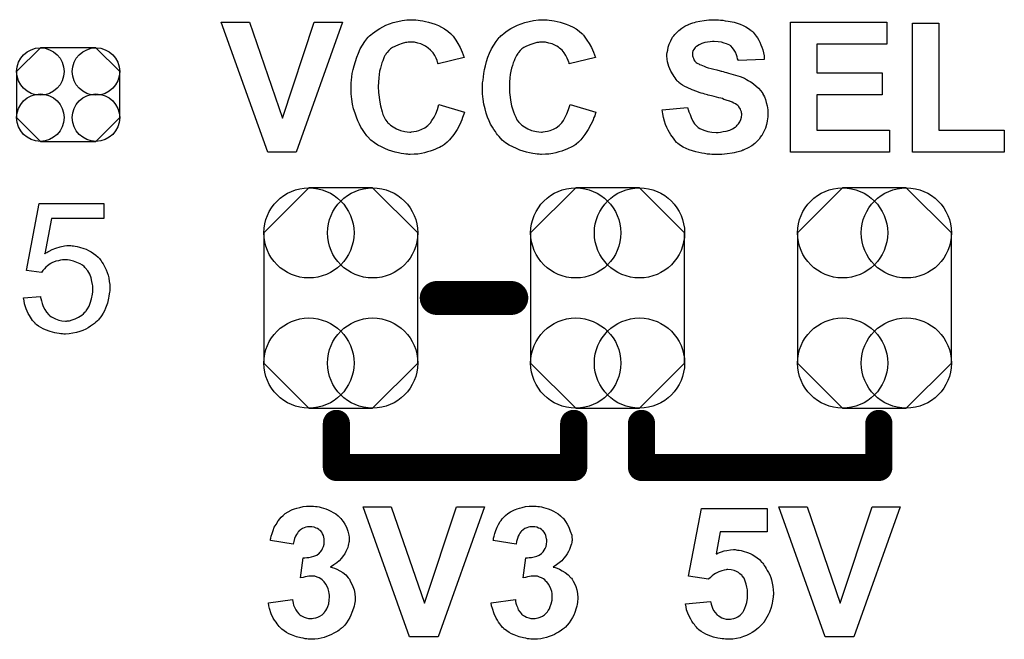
# Model space of a CAD drawing. Extents: x -0.07 to 0.95, y -0.15 to 1.54.
# Tile 5 of 13: x 0.28 to 0.57, y 0.17 to 0.35. Entities that reach past the tile are written whole.
import ezdxf

# ---------------------------------------------------------------- set-up
doc = ezdxf.new("R2010")
doc.units = 0
doc.layers.get('0').update_dxf_attribs({"linetype": 'CONTINUOUS'})
doc.layers.add('gto', color=2, linetype='CONTINUOUS')
doc.layers.add('gts', color=1, linetype='CONTINUOUS')

# ---------------------------------------------------------------- blocks, each defined once
blk = doc.blocks.new('D31')
at = {"const_width": 0.005}
blk.add_lwpolyline([(-0.0025, 0, 1), (0.0025, 0, 1)], format="xyb", close=True, dxfattribs=at)
blk = doc.blocks.new('D67')
at = {"const_width": 0.004}
blk.add_lwpolyline([(-0.002, 0, 1), (0.002, 0, 1)], format="xyb", close=True, dxfattribs=at)
blk = doc.blocks.new('D71')
blk.add_lwpolyline([(0.0152, -0.0068), (0.0152, 0.0068), (0.0082, 0.0138), (-0.0082, 0.0138), (-0.0152, 0.0068), (-0.0152, -0.0068), (-0.0082, -0.0138), (0.0082, -0.0138)], close=True)
for centre in [(-0.0082, 0.0068), (0.0082, 0.0068), (-0.0082, -0.0068), (0.0082, -0.0068)]:
    blk.add_circle(centre, 0.007)
blk = doc.blocks.new('D75')
blk.add_lwpolyline([(-0.0227, 0.0192), (-0.0227, -0.0192), (-0.0094, -0.0325), (0.0094, -0.0325), (0.0227, -0.0192), (0.0227, 0.0192), (0.0094, 0.0325), (-0.0094, 0.0325)], close=True)
for centre in [(-0.0094, 0.0192), (0.0094, 0.0192), (-0.0094, -0.0192), (0.0094, -0.0192)]:
    blk.add_circle(centre, 0.0133)

msp = doc.modelspace()

# ---------------------------------------------------------------- linework, layer by layer
at = {"layer": 'gto', "color": 2}
for points in [[(0.3581, 0.314), (0.3498, 0.314), (0.336, 0.3524), (0.3444, 0.3524), (0.3541, 0.324), (0.3635, 0.3524), (0.3718, 0.3524), (0.3581, 0.314)], [(0.3934, 0.3531), (0.3941, 0.353), (0.3947, 0.3529), (0.3955, 0.3528), (0.3963, 0.3526), (0.3972, 0.3524), (0.3982, 0.3521), (0.3991, 0.3518), (0.4001, 0.3514), (0.401, 0.3509), (0.4019, 0.3504), (0.4029, 0.3497), (0.4037, 0.349), (0.4038, 0.349), (0.4038, 0.3489), (0.404, 0.3487), (0.4042, 0.3485), (0.4044, 0.3482), (0.4046, 0.3479), (0.4052, 0.3471), (0.4058, 0.3461), (0.4065, 0.3449), (0.4071, 0.3435), (0.4077, 0.3419), (0.4, 0.3401), (0.4, 0.3401), (0.3999, 0.3402), (0.3999, 0.3404), (0.3998, 0.3406), (0.3997, 0.3411), (0.3994, 0.3417), (0.399, 0.3425), (0.3985, 0.3433), (0.3978, 0.3441), (0.3971, 0.3447), (0.397, 0.3448), (0.3967, 0.345), (0.3963, 0.3453), (0.3957, 0.3456), (0.3949, 0.346), (0.394, 0.3462), (0.393, 0.3465), (0.3919, 0.3465), (0.3915, 0.3465), (0.3912, 0.3465), (0.3908, 0.3464), (0.3904, 0.3464), (0.3894, 0.3461), (0.3883, 0.3457), (0.3872, 0.3452), (0.3866, 0.3449), (0.386, 0.3445), (0.3855, 0.344), (0.385, 0.3434), (0.385, 0.3434), (0.3848, 0.3432), (0.3847, 0.3431), (0.3846, 0.3428), (0.3843, 0.3425), (0.3841, 0.3421), (0.3839, 0.3416), (0.3837, 0.341), (0.3834, 0.3404), (0.3832, 0.3396), (0.383, 0.3388), (0.3827, 0.3379), (0.3826, 0.3369), (0.3825, 0.3359), (0.3824, 0.3347), (0.3823, 0.3334), (0.3823, 0.3334), (0.3823, 0.3331), (0.3823, 0.3327), (0.3824, 0.3323), (0.3824, 0.3316), (0.3825, 0.3309), (0.3826, 0.3302), (0.3827, 0.3294), (0.383, 0.3277), (0.3835, 0.3259), (0.3837, 0.3251), (0.3841, 0.3243), (0.3845, 0.3236), (0.385, 0.323), (0.385, 0.3229), (0.3851, 0.3229), (0.3852, 0.3227), (0.3855, 0.3225), (0.386, 0.322), (0.3868, 0.3215), (0.3877, 0.3209), (0.3889, 0.3204), (0.3902, 0.3201), (0.3909, 0.32), (0.3917, 0.3199), (0.392, 0.3199), (0.3922, 0.32), (0.3928, 0.3201), (0.3936, 0.3202), (0.3943, 0.3204), (0.3952, 0.3208), (0.3961, 0.3212), (0.397, 0.3219), (0.3971, 0.322), (0.3974, 0.3223), (0.3978, 0.3227), (0.3982, 0.3234), (0.3988, 0.3243), (0.3993, 0.3253), (0.3998, 0.3266), (0.4002, 0.3281), (0.4078, 0.3258), (0.4078, 0.3257), (0.4077, 0.3255), (0.4076, 0.3252), (0.4074, 0.3247), (0.4072, 0.3242), (0.407, 0.3236), (0.4067, 0.3229), (0.4064, 0.3222), (0.4056, 0.3207), (0.4046, 0.3192), (0.4034, 0.3177), (0.4027, 0.317), (0.402, 0.3164), (0.4019, 0.3163), (0.4018, 0.3163), (0.4016, 0.3161), (0.4013, 0.3159), (0.4009, 0.3157), (0.4004, 0.3154), (0.3998, 0.3152), (0.3992, 0.3149), (0.3985, 0.3146), (0.3977, 0.3143), (0.3969, 0.3141), (0.396, 0.3138), (0.3951, 0.3136), (0.394, 0.3134), (0.3929, 0.3134), (0.3918, 0.3133), (0.3914, 0.3133), (0.3911, 0.3134), (0.3905, 0.3134), (0.3899, 0.3135), (0.3891, 0.3136), (0.3883, 0.3138), (0.3873, 0.314), (0.3864, 0.3143), (0.3854, 0.3146), (0.3843, 0.3151), (0.3833, 0.3156), (0.3822, 0.3161), (0.3812, 0.3168), (0.3802, 0.3176), (0.3792, 0.3186), (0.3792, 0.3186), (0.379, 0.3188), (0.3788, 0.3191), (0.3785, 0.3195), (0.3781, 0.3201), (0.3777, 0.3207), (0.3772, 0.3214), (0.3768, 0.3223), (0.3763, 0.3233), (0.3759, 0.3243), (0.3755, 0.3255), (0.3751, 0.3268), (0.3748, 0.3282), (0.3746, 0.3297), (0.3744, 0.3312), (0.3744, 0.3329), (0.3744, 0.3329), (0.3744, 0.333), (0.3744, 0.3333), (0.3744, 0.3338), (0.3744, 0.3345), (0.3745, 0.3353), (0.3746, 0.3362), (0.3747, 0.3372), (0.375, 0.3384), (0.3752, 0.3395), (0.3756, 0.3408), (0.376, 0.342), (0.3765, 0.3432), (0.377, 0.3445), (0.3777, 0.3456), (0.3784, 0.3467), (0.3793, 0.3478), (0.3793, 0.3479), (0.3795, 0.348), (0.3798, 0.3483), (0.3802, 0.3486), (0.3807, 0.349), (0.3813, 0.3495), (0.382, 0.35), (0.3828, 0.3505), (0.3837, 0.351), (0.3846, 0.3515), (0.3857, 0.3519), (0.3868, 0.3523), (0.3881, 0.3526), (0.3894, 0.3529), (0.3908, 0.3531), (0.3923, 0.3531), (0.3929, 0.3531), (0.3934, 0.3531)], [(0.4322, 0.3531), (0.4328, 0.353), (0.4335, 0.3529), (0.4342, 0.3528), (0.4351, 0.3526), (0.436, 0.3524), (0.4369, 0.3521), (0.4378, 0.3518), (0.4388, 0.3514), (0.4398, 0.3509), (0.4407, 0.3504), (0.4416, 0.3497), (0.4424, 0.349), (0.4425, 0.349), (0.4426, 0.3489), (0.4427, 0.3487), (0.4429, 0.3485), (0.4431, 0.3482), (0.4433, 0.3479), (0.4439, 0.3471), (0.4446, 0.3461), (0.4452, 0.3449), (0.4458, 0.3435), (0.4464, 0.3419), (0.4387, 0.3401), (0.4387, 0.3401), (0.4387, 0.3402), (0.4387, 0.3404), (0.4386, 0.3406), (0.4384, 0.3411), (0.4381, 0.3417), (0.4377, 0.3425), (0.4372, 0.3433), (0.4366, 0.3441), (0.4358, 0.3447), (0.4357, 0.3448), (0.4355, 0.345), (0.435, 0.3453), (0.4344, 0.3456), (0.4336, 0.346), (0.4327, 0.3462), (0.4317, 0.3465), (0.4306, 0.3465), (0.4302, 0.3465), (0.4299, 0.3465), (0.4296, 0.3464), (0.4291, 0.3464), (0.4282, 0.3461), (0.4271, 0.3457), (0.4259, 0.3452), (0.4253, 0.3449), (0.4247, 0.3445), (0.4242, 0.344), (0.4237, 0.3434), (0.4237, 0.3434), (0.4236, 0.3432), (0.4235, 0.3431), (0.4233, 0.3428), (0.4231, 0.3425), (0.4229, 0.3421), (0.4226, 0.3416), (0.4224, 0.341), (0.4221, 0.3404), (0.4219, 0.3396), (0.4217, 0.3388), (0.4215, 0.3379), (0.4213, 0.3369), (0.4212, 0.3359), (0.4211, 0.3347), (0.4211, 0.3334), (0.4211, 0.3334), (0.4211, 0.3331), (0.4211, 0.3327), (0.4211, 0.3323), (0.4211, 0.3316), (0.4212, 0.3309), (0.4213, 0.3302), (0.4214, 0.3294), (0.4217, 0.3277), (0.4222, 0.3259), (0.4225, 0.3251), (0.4229, 0.3243), (0.4232, 0.3236), (0.4237, 0.323), (0.4237, 0.3229), (0.4238, 0.3229), (0.424, 0.3227), (0.4242, 0.3225), (0.4247, 0.322), (0.4255, 0.3215), (0.4265, 0.3209), (0.4276, 0.3204), (0.429, 0.3201), (0.4297, 0.32), (0.4305, 0.3199), (0.4307, 0.3199), (0.431, 0.32), (0.4316, 0.3201), (0.4323, 0.3202), (0.4331, 0.3204), (0.434, 0.3208), (0.4348, 0.3212), (0.4357, 0.3219), (0.4358, 0.322), (0.4361, 0.3223), (0.4365, 0.3227), (0.437, 0.3234), (0.4375, 0.3243), (0.438, 0.3253), (0.4385, 0.3266), (0.439, 0.3281), (0.4465, 0.3258), (0.4465, 0.3257), (0.4464, 0.3255), (0.4463, 0.3252), (0.4462, 0.3247), (0.4459, 0.3242), (0.4457, 0.3236), (0.4454, 0.3229), (0.4451, 0.3222), (0.4443, 0.3207), (0.4433, 0.3192), (0.4421, 0.3177), (0.4414, 0.317), (0.4407, 0.3164), (0.4407, 0.3163), (0.4406, 0.3163), (0.4403, 0.3161), (0.44, 0.3159), (0.4396, 0.3157), (0.4391, 0.3154), (0.4386, 0.3152), (0.438, 0.3149), (0.4372, 0.3146), (0.4365, 0.3143), (0.4356, 0.3141), (0.4347, 0.3138), (0.4338, 0.3136), (0.4327, 0.3134), (0.4317, 0.3134), (0.4305, 0.3133), (0.4302, 0.3133), (0.4298, 0.3134), (0.4292, 0.3134), (0.4286, 0.3135), (0.4279, 0.3136), (0.427, 0.3138), (0.4261, 0.314), (0.4251, 0.3143), (0.4241, 0.3146), (0.4231, 0.3151), (0.422, 0.3156), (0.421, 0.3161), (0.4199, 0.3168), (0.4189, 0.3176), (0.418, 0.3186), (0.4179, 0.3186), (0.4178, 0.3188), (0.4175, 0.3191), (0.4172, 0.3195), (0.4169, 0.3201), (0.4164, 0.3207), (0.416, 0.3214), (0.4155, 0.3223), (0.4151, 0.3233), (0.4146, 0.3243), (0.4142, 0.3255), (0.4139, 0.3268), (0.4135, 0.3282), (0.4133, 0.3297), (0.4131, 0.3312), (0.4131, 0.3329), (0.4131, 0.3329), (0.4131, 0.333), (0.4131, 0.3333), (0.4131, 0.3338), (0.4131, 0.3345), (0.4133, 0.3353), (0.4134, 0.3362), (0.4135, 0.3372), (0.4137, 0.3384), (0.414, 0.3395), (0.4143, 0.3408), (0.4147, 0.342), (0.4152, 0.3432), (0.4158, 0.3445), (0.4164, 0.3456), (0.4171, 0.3467), (0.418, 0.3478), (0.4181, 0.3479), (0.4183, 0.348), (0.4185, 0.3483), (0.4189, 0.3486), (0.4194, 0.349), (0.42, 0.3495), (0.4207, 0.35), (0.4215, 0.3505), (0.4224, 0.351), (0.4234, 0.3515), (0.4245, 0.3519), (0.4256, 0.3523), (0.4269, 0.3526), (0.4281, 0.3529), (0.4296, 0.3531), (0.431, 0.3531), (0.4317, 0.3531), (0.4322, 0.3531)], [(0.4827, 0.3531), (0.4833, 0.353), (0.484, 0.353), (0.4847, 0.3528), (0.4856, 0.3527), (0.4873, 0.3524), (0.4882, 0.3521), (0.4891, 0.3518), (0.49, 0.3514), (0.4908, 0.351), (0.4916, 0.3505), (0.4923, 0.3499), (0.4924, 0.3499), (0.4925, 0.3497), (0.4927, 0.3496), (0.4929, 0.3494), (0.4932, 0.349), (0.4935, 0.3486), (0.4938, 0.3482), (0.4942, 0.3477), (0.4946, 0.3471), (0.4949, 0.3465), (0.4952, 0.3457), (0.4955, 0.345), (0.4958, 0.3442), (0.496, 0.3433), (0.4962, 0.3424), (0.4962, 0.3414), (0.4885, 0.3411), (0.4885, 0.3412), (0.4885, 0.3413), (0.4883, 0.3416), (0.4882, 0.3421), (0.488, 0.3427), (0.4877, 0.3435), (0.4873, 0.3441), (0.4868, 0.3448), (0.4863, 0.3454), (0.4862, 0.3454), (0.486, 0.3456), (0.4856, 0.3458), (0.4851, 0.346), (0.4844, 0.3462), (0.4836, 0.3465), (0.4826, 0.3466), (0.4814, 0.3467), (0.4809, 0.3467), (0.4802, 0.3466), (0.4795, 0.3465), (0.4787, 0.3464), (0.4778, 0.3461), (0.477, 0.3457), (0.4762, 0.3452), (0.4761, 0.3452), (0.476, 0.3451), (0.4758, 0.3449), (0.4756, 0.3446), (0.4754, 0.3443), (0.4751, 0.3439), (0.475, 0.3434), (0.475, 0.3429), (0.475, 0.3428), (0.475, 0.3426), (0.475, 0.3424), (0.4751, 0.3421), (0.4753, 0.3417), (0.4754, 0.3413), (0.4757, 0.3409), (0.4761, 0.3405), (0.4761, 0.3405), (0.4764, 0.3403), (0.4766, 0.3402), (0.4769, 0.3401), (0.4771, 0.3399), (0.4775, 0.3398), (0.478, 0.3396), (0.4785, 0.3394), (0.4791, 0.3391), (0.4797, 0.3389), (0.4805, 0.3387), (0.4813, 0.3385), (0.4822, 0.3383), (0.4832, 0.338), (0.4832, 0.338), (0.4835, 0.3379), (0.4837, 0.3379), (0.4841, 0.3378), (0.4846, 0.3376), (0.4851, 0.3375), (0.4857, 0.3373), (0.4863, 0.3371), (0.4877, 0.3367), (0.4891, 0.3363), (0.4904, 0.3358), (0.491, 0.3355), (0.4915, 0.3352), (0.4916, 0.3352), (0.4916, 0.3351), (0.492, 0.3349), (0.4925, 0.3346), (0.4931, 0.3341), (0.4937, 0.3336), (0.4945, 0.3329), (0.4952, 0.3321), (0.4958, 0.3313), (0.4958, 0.3311), (0.496, 0.3308), (0.4963, 0.3303), (0.4966, 0.3296), (0.4968, 0.3287), (0.4971, 0.3277), (0.4973, 0.3265), (0.4973, 0.3252), (0.4973, 0.3251), (0.4973, 0.325), (0.4973, 0.3248), (0.4973, 0.3246), (0.4973, 0.3243), (0.4972, 0.3239), (0.4971, 0.3232), (0.4969, 0.3222), (0.4966, 0.3211), (0.4961, 0.3201), (0.4955, 0.3189), (0.4955, 0.3189), (0.4953, 0.3188), (0.4951, 0.3185), (0.4947, 0.3179), (0.4941, 0.3173), (0.4934, 0.3166), (0.4925, 0.3159), (0.4915, 0.3153), (0.4902, 0.3147), (0.4902, 0.3147), (0.4901, 0.3146), (0.4899, 0.3146), (0.4896, 0.3144), (0.4893, 0.3143), (0.4889, 0.3142), (0.4885, 0.3141), (0.488, 0.314), (0.4873, 0.3138), (0.4867, 0.3137), (0.4853, 0.3135), (0.4837, 0.3133), (0.4819, 0.3133), (0.4812, 0.3133), (0.4807, 0.3133), (0.4801, 0.3134), (0.4794, 0.3134), (0.4786, 0.3136), (0.4778, 0.3137), (0.476, 0.3141), (0.475, 0.3144), (0.4741, 0.3147), (0.4732, 0.3151), (0.4723, 0.3155), (0.4715, 0.316), (0.4707, 0.3166), (0.4706, 0.3167), (0.4705, 0.3168), (0.4703, 0.3169), (0.4701, 0.3172), (0.4698, 0.3176), (0.4694, 0.3181), (0.469, 0.3186), (0.4686, 0.3191), (0.4683, 0.3198), (0.4679, 0.3205), (0.4675, 0.3213), (0.4671, 0.3222), (0.4668, 0.3232), (0.4665, 0.3242), (0.4663, 0.3253), (0.4661, 0.3265), (0.4736, 0.3272), (0.4736, 0.3272), (0.4737, 0.327), (0.4737, 0.3268), (0.4738, 0.3266), (0.474, 0.3259), (0.4743, 0.3251), (0.4746, 0.3242), (0.4751, 0.3232), (0.4756, 0.3224), (0.4764, 0.3216), (0.4765, 0.3215), (0.4767, 0.3213), (0.4772, 0.321), (0.4779, 0.3207), (0.4787, 0.3204), (0.4796, 0.3201), (0.4807, 0.3199), (0.482, 0.3198), (0.4826, 0.3198), (0.4833, 0.3199), (0.4841, 0.3201), (0.485, 0.3202), (0.486, 0.3205), (0.4868, 0.3209), (0.4876, 0.3214), (0.4877, 0.3214), (0.488, 0.3217), (0.4882, 0.322), (0.4886, 0.3224), (0.489, 0.323), (0.4893, 0.3237), (0.4895, 0.3243), (0.4896, 0.3251), (0.4896, 0.3252), (0.4896, 0.3253), (0.4895, 0.3256), (0.4895, 0.3259), (0.4893, 0.3263), (0.4892, 0.3267), (0.489, 0.327), (0.4887, 0.3274), (0.4887, 0.3275), (0.4886, 0.3276), (0.4884, 0.3278), (0.4881, 0.328), (0.4877, 0.3283), (0.4872, 0.3285), (0.4867, 0.3288), (0.486, 0.3291), (0.4859, 0.3291), (0.4857, 0.3292), (0.4853, 0.3293), (0.485, 0.3294), (0.4847, 0.3295), (0.4843, 0.3296), (0.4839, 0.3298), (0.4834, 0.3299), (0.4828, 0.33), (0.4821, 0.3302), (0.4814, 0.3304), (0.4806, 0.3306), (0.4797, 0.3308), (0.4797, 0.3308), (0.4795, 0.3309), (0.4791, 0.331), (0.4787, 0.3311), (0.4782, 0.3313), (0.4776, 0.3314), (0.477, 0.3316), (0.4763, 0.3319), (0.4749, 0.3324), (0.4735, 0.3331), (0.4728, 0.3334), (0.4721, 0.3338), (0.4715, 0.3342), (0.471, 0.3346), (0.471, 0.3346), (0.4709, 0.3348), (0.4707, 0.3349), (0.4705, 0.3351), (0.4702, 0.3355), (0.4699, 0.3359), (0.4696, 0.3363), (0.4693, 0.3368), (0.4686, 0.3379), (0.4681, 0.3393), (0.4679, 0.34), (0.4677, 0.3407), (0.4676, 0.3415), (0.4675, 0.3424), (0.4675, 0.3424), (0.4675, 0.3425), (0.4675, 0.3426), (0.4675, 0.3429), (0.4676, 0.3434), (0.4678, 0.3441), (0.4679, 0.345), (0.4682, 0.3459), (0.4686, 0.3469), (0.4691, 0.3479), (0.4691, 0.3479), (0.4692, 0.348), (0.4695, 0.3483), (0.4698, 0.3487), (0.4704, 0.3493), (0.471, 0.3499), (0.4719, 0.3506), (0.4728, 0.3512), (0.4739, 0.3517), (0.474, 0.3517), (0.4741, 0.3518), (0.4743, 0.3519), (0.4745, 0.352), (0.4748, 0.3521), (0.4751, 0.3522), (0.4756, 0.3523), (0.4761, 0.3525), (0.4772, 0.3527), (0.4785, 0.3529), (0.4799, 0.3531), (0.4815, 0.3531), (0.4822, 0.3531), (0.4827, 0.3531)], [(0.5324, 0.3459), (0.5117, 0.3459), (0.5117, 0.3374), (0.531, 0.3374), (0.531, 0.3309), (0.5117, 0.3309), (0.5117, 0.3205), (0.5331, 0.3205), (0.5331, 0.314), (0.5039, 0.314), (0.5039, 0.3524), (0.5324, 0.3524), (0.5324, 0.3459)], [(0.5477, 0.3205), (0.567, 0.3205), (0.567, 0.314), (0.5399, 0.314), (0.5399, 0.3521), (0.5477, 0.3521), (0.5477, 0.3205)], [(0.3014, 0.2944), (0.286, 0.2944), (0.284, 0.284), (0.284, 0.2841), (0.2841, 0.2841), (0.2843, 0.2843), (0.2846, 0.2844), (0.2849, 0.2846), (0.2853, 0.2848), (0.2862, 0.2853), (0.2873, 0.2857), (0.2885, 0.2861), (0.2898, 0.2864), (0.2905, 0.2865), (0.2917, 0.2865), (0.2921, 0.2864), (0.2925, 0.2864), (0.293, 0.2863), (0.2936, 0.2862), (0.2942, 0.286), (0.2955, 0.2856), (0.2962, 0.2854), (0.2969, 0.285), (0.2977, 0.2846), (0.2984, 0.2841), (0.2991, 0.2836), (0.2997, 0.283), (0.2998, 0.2829), (0.2999, 0.2828), (0.3001, 0.2826), (0.3003, 0.2824), (0.3006, 0.282), (0.3008, 0.2816), (0.3012, 0.2811), (0.3015, 0.2805), (0.3018, 0.2799), (0.3021, 0.2793), (0.3024, 0.2785), (0.3027, 0.2777), (0.3029, 0.2769), (0.303, 0.2759), (0.3032, 0.275), (0.3032, 0.274), (0.3032, 0.2739), (0.3032, 0.2738), (0.3032, 0.2735), (0.3032, 0.2731), (0.3031, 0.2727), (0.303, 0.2722), (0.3029, 0.2715), (0.3028, 0.2709), (0.3025, 0.2695), (0.3019, 0.268), (0.3016, 0.2672), (0.3012, 0.2665), (0.3007, 0.2657), (0.3002, 0.265), (0.3001, 0.2649), (0.3, 0.2648), (0.2998, 0.2646), (0.2995, 0.2643), (0.2991, 0.2639), (0.2987, 0.2635), (0.2981, 0.2631), (0.2975, 0.2627), (0.2968, 0.2622), (0.2961, 0.2618), (0.2952, 0.2614), (0.2943, 0.2611), (0.2934, 0.2608), (0.2923, 0.2606), (0.2912, 0.2604), (0.2901, 0.2603), (0.2896, 0.2603), (0.2892, 0.2604), (0.2887, 0.2604), (0.2882, 0.2605), (0.2876, 0.2606), (0.287, 0.2607), (0.2856, 0.2611), (0.2842, 0.2616), (0.2835, 0.2619), (0.2828, 0.2623), (0.2821, 0.2627), (0.2815, 0.2632), (0.2814, 0.2633), (0.2813, 0.2633), (0.2812, 0.2636), (0.281, 0.2638), (0.2807, 0.2641), (0.2804, 0.2644), (0.2801, 0.2648), (0.2798, 0.2653), (0.2795, 0.2658), (0.2791, 0.2664), (0.2785, 0.2678), (0.278, 0.2693), (0.2779, 0.2702), (0.2777, 0.271), (0.2827, 0.2714), (0.2827, 0.2714), (0.2827, 0.2713), (0.2827, 0.2711), (0.2828, 0.2708), (0.283, 0.2702), (0.2832, 0.2694), (0.2835, 0.2685), (0.284, 0.2676), (0.2845, 0.2668), (0.2852, 0.266), (0.2853, 0.2659), (0.2855, 0.2657), (0.286, 0.2654), (0.2866, 0.2651), (0.2872, 0.2648), (0.2881, 0.2645), (0.289, 0.2643), (0.2901, 0.2642), (0.2904, 0.2642), (0.2906, 0.2643), (0.2913, 0.2643), (0.2921, 0.2646), (0.293, 0.2648), (0.2939, 0.2653), (0.2949, 0.2659), (0.2954, 0.2663), (0.2958, 0.2668), (0.2959, 0.2668), (0.2959, 0.2669), (0.2961, 0.267), (0.2962, 0.2672), (0.2966, 0.2678), (0.2971, 0.2686), (0.2974, 0.2695), (0.2978, 0.2707), (0.2981, 0.2721), (0.2982, 0.2728), (0.2982, 0.2736), (0.2982, 0.2737), (0.2982, 0.2738), (0.2982, 0.274), (0.2982, 0.2743), (0.2982, 0.2746), (0.2981, 0.275), (0.2979, 0.2759), (0.2977, 0.2769), (0.2973, 0.278), (0.2967, 0.279), (0.2959, 0.2799), (0.2959, 0.28), (0.2958, 0.28), (0.2956, 0.2803), (0.2951, 0.2807), (0.2944, 0.2811), (0.2935, 0.2815), (0.2925, 0.2819), (0.2913, 0.2822), (0.2907, 0.2823), (0.2896, 0.2823), (0.2892, 0.2823), (0.2886, 0.2822), (0.288, 0.282), (0.2873, 0.2819), (0.2866, 0.2816), (0.2858, 0.2813), (0.2858, 0.2812), (0.2856, 0.2811), (0.2852, 0.2808), (0.2848, 0.2805), (0.2843, 0.2801), (0.2839, 0.2796), (0.2834, 0.2791), (0.283, 0.2785), (0.2786, 0.2791), (0.2823, 0.2989), (0.3014, 0.2989), (0.3014, 0.2944)], [(0.3633, 0.2096), (0.3638, 0.2095), (0.3643, 0.2095), (0.3649, 0.2094), (0.3655, 0.2092), (0.3669, 0.2088), (0.3676, 0.2085), (0.3684, 0.2081), (0.3691, 0.2077), (0.3698, 0.2073), (0.3705, 0.2067), (0.3711, 0.2061), (0.3711, 0.2061), (0.3712, 0.206), (0.3714, 0.2059), (0.3715, 0.2056), (0.372, 0.2051), (0.3725, 0.2043), (0.373, 0.2034), (0.3734, 0.2022), (0.3737, 0.201), (0.3738, 0.2004), (0.3738, 0.1997), (0.3738, 0.1997), (0.3738, 0.1995), (0.3738, 0.1992), (0.3737, 0.1989), (0.3736, 0.1985), (0.3735, 0.198), (0.3734, 0.1974), (0.3731, 0.1968), (0.3728, 0.1962), (0.3725, 0.1955), (0.372, 0.1949), (0.3715, 0.1942), (0.3708, 0.1935), (0.3701, 0.1929), (0.3693, 0.1923), (0.3683, 0.1916), (0.3683, 0.1916), (0.3684, 0.1916), (0.3686, 0.1916), (0.3688, 0.1915), (0.3694, 0.1913), (0.3701, 0.191), (0.371, 0.1905), (0.3719, 0.19), (0.3728, 0.1893), (0.3735, 0.1884), (0.3736, 0.1883), (0.3739, 0.188), (0.3741, 0.1875), (0.3745, 0.1868), (0.3749, 0.1859), (0.3752, 0.1849), (0.3754, 0.1838), (0.3755, 0.1825), (0.3755, 0.1824), (0.3755, 0.1823), (0.3755, 0.182), (0.3755, 0.1817), (0.3754, 0.1812), (0.3753, 0.1807), (0.3752, 0.1801), (0.3751, 0.1795), (0.3746, 0.1782), (0.3743, 0.1774), (0.374, 0.1767), (0.3735, 0.1759), (0.373, 0.1752), (0.3725, 0.1745), (0.3718, 0.1738), (0.3718, 0.1738), (0.3716, 0.1737), (0.3714, 0.1735), (0.3711, 0.1733), (0.3708, 0.173), (0.3704, 0.1727), (0.3698, 0.1724), (0.3693, 0.1721), (0.3686, 0.1717), (0.3679, 0.1714), (0.3671, 0.1711), (0.3664, 0.1708), (0.3655, 0.1706), (0.3646, 0.1704), (0.3636, 0.1703), (0.3626, 0.1703), (0.3621, 0.1703), (0.3617, 0.1703), (0.3613, 0.1704), (0.3608, 0.1704), (0.3602, 0.1706), (0.3595, 0.1707), (0.3582, 0.171), (0.3568, 0.1716), (0.356, 0.1719), (0.3553, 0.1723), (0.3546, 0.1728), (0.3539, 0.1733), (0.3539, 0.1733), (0.3538, 0.1734), (0.3536, 0.1736), (0.3534, 0.1738), (0.3531, 0.1741), (0.3528, 0.1745), (0.3525, 0.1749), (0.3522, 0.1754), (0.3518, 0.1759), (0.3514, 0.1765), (0.3508, 0.1778), (0.3503, 0.1794), (0.3501, 0.1802), (0.35, 0.1811), (0.3571, 0.182), (0.3571, 0.1819), (0.3571, 0.1819), (0.3572, 0.1815), (0.3573, 0.181), (0.3574, 0.1804), (0.3577, 0.1798), (0.358, 0.179), (0.3584, 0.1784), (0.3589, 0.1778), (0.359, 0.1777), (0.3592, 0.1775), (0.3595, 0.1773), (0.3599, 0.1771), (0.3605, 0.1768), (0.3611, 0.1766), (0.3618, 0.1764), (0.3625, 0.1764), (0.3627, 0.1764), (0.3629, 0.1764), (0.3633, 0.1765), (0.3639, 0.1766), (0.3645, 0.1768), (0.3651, 0.1771), (0.3658, 0.1775), (0.3664, 0.1781), (0.3664, 0.1782), (0.3666, 0.1784), (0.3669, 0.1788), (0.3672, 0.1793), (0.3675, 0.18), (0.3678, 0.1808), (0.3679, 0.1818), (0.368, 0.1828), (0.368, 0.1829), (0.368, 0.1829), (0.368, 0.1833), (0.3679, 0.1838), (0.3678, 0.1844), (0.3676, 0.1852), (0.3673, 0.1859), (0.3669, 0.1866), (0.3664, 0.1873), (0.3664, 0.1873), (0.3662, 0.1875), (0.3658, 0.1878), (0.3654, 0.1881), (0.3649, 0.1884), (0.3643, 0.1886), (0.3636, 0.1889), (0.3628, 0.1889), (0.3623, 0.1889), (0.3619, 0.1889), (0.3614, 0.1888), (0.3608, 0.1887), (0.3602, 0.1885), (0.3594, 0.1884), (0.3602, 0.1943), (0.3607, 0.1943), (0.3613, 0.1944), (0.3619, 0.1944), (0.3627, 0.1946), (0.3634, 0.1948), (0.3642, 0.1951), (0.3648, 0.1956), (0.3649, 0.1956), (0.3651, 0.1959), (0.3653, 0.1961), (0.3657, 0.1966), (0.3659, 0.1971), (0.3662, 0.1977), (0.3664, 0.1984), (0.3664, 0.1992), (0.3664, 0.1994), (0.3664, 0.1996), (0.3664, 0.1999), (0.3663, 0.2004), (0.3662, 0.2009), (0.3659, 0.2014), (0.3657, 0.2019), (0.3653, 0.2024), (0.3652, 0.2024), (0.365, 0.2025), (0.3648, 0.2027), (0.3644, 0.203), (0.364, 0.2031), (0.3635, 0.2034), (0.3628, 0.2035), (0.3622, 0.2035), (0.3618, 0.2035), (0.3615, 0.2035), (0.361, 0.2034), (0.3605, 0.2032), (0.36, 0.203), (0.3594, 0.2026), (0.3589, 0.2022), (0.3589, 0.2021), (0.3587, 0.202), (0.3585, 0.2016), (0.3582, 0.2012), (0.3579, 0.2007), (0.3577, 0.2), (0.3575, 0.1992), (0.3573, 0.1984), (0.3506, 0.1995), (0.3506, 0.1995), (0.3506, 0.1996), (0.3506, 0.1998), (0.3507, 0.2001), (0.3508, 0.2007), (0.3511, 0.2015), (0.3514, 0.2024), (0.3517, 0.2034), (0.3522, 0.2042), (0.3527, 0.2051), (0.3527, 0.2052), (0.3529, 0.2054), (0.3533, 0.2058), (0.3537, 0.2063), (0.3543, 0.2068), (0.3549, 0.2074), (0.3558, 0.2079), (0.3567, 0.2084), (0.3567, 0.2084), (0.3568, 0.2085), (0.3571, 0.2086), (0.3577, 0.2088), (0.3583, 0.209), (0.3592, 0.2092), (0.3602, 0.2095), (0.3612, 0.2096), (0.3624, 0.2096), (0.3629, 0.2096), (0.3633, 0.2096)], [(0.4, 0.171), (0.3916, 0.171), (0.3779, 0.2094), (0.3862, 0.2094), (0.396, 0.181), (0.4054, 0.2094), (0.4137, 0.2094), (0.4, 0.171)], [(0.4289, 0.2096), (0.4294, 0.2095), (0.4299, 0.2095), (0.4305, 0.2094), (0.4311, 0.2092), (0.4325, 0.2088), (0.4333, 0.2085), (0.434, 0.2081), (0.4347, 0.2077), (0.4354, 0.2073), (0.4361, 0.2067), (0.4367, 0.2061), (0.4368, 0.2061), (0.4369, 0.206), (0.437, 0.2059), (0.4372, 0.2056), (0.4376, 0.2051), (0.4381, 0.2043), (0.4386, 0.2034), (0.439, 0.2022), (0.4394, 0.201), (0.4394, 0.2004), (0.4395, 0.1997), (0.4395, 0.1997), (0.4395, 0.1995), (0.4394, 0.1992), (0.4394, 0.1989), (0.4393, 0.1985), (0.4392, 0.198), (0.439, 0.1974), (0.4388, 0.1968), (0.4385, 0.1962), (0.4381, 0.1955), (0.4377, 0.1949), (0.4371, 0.1942), (0.4365, 0.1935), (0.4357, 0.1929), (0.4349, 0.1923), (0.4339, 0.1916), (0.434, 0.1916), (0.4341, 0.1916), (0.4342, 0.1916), (0.4345, 0.1915), (0.4351, 0.1913), (0.4358, 0.191), (0.4366, 0.1905), (0.4375, 0.19), (0.4384, 0.1893), (0.4392, 0.1884), (0.4393, 0.1883), (0.4395, 0.188), (0.4398, 0.1875), (0.4402, 0.1868), (0.4406, 0.1859), (0.4409, 0.1849), (0.4411, 0.1838), (0.4412, 0.1825), (0.4412, 0.1824), (0.4412, 0.1823), (0.4412, 0.182), (0.4411, 0.1817), (0.4411, 0.1812), (0.441, 0.1807), (0.4409, 0.1801), (0.4407, 0.1795), (0.4403, 0.1782), (0.44, 0.1774), (0.4396, 0.1767), (0.4392, 0.1759), (0.4387, 0.1752), (0.4381, 0.1745), (0.4375, 0.1738), (0.4374, 0.1738), (0.4373, 0.1737), (0.4371, 0.1735), (0.4368, 0.1733), (0.4364, 0.173), (0.436, 0.1727), (0.4355, 0.1724), (0.4349, 0.1721), (0.4343, 0.1717), (0.4336, 0.1714), (0.4328, 0.1711), (0.432, 0.1708), (0.4311, 0.1706), (0.4303, 0.1704), (0.4293, 0.1703), (0.4283, 0.1703), (0.4278, 0.1703), (0.4274, 0.1703), (0.4269, 0.1704), (0.4264, 0.1704), (0.4259, 0.1706), (0.4252, 0.1707), (0.4239, 0.171), (0.4224, 0.1716), (0.4217, 0.1719), (0.421, 0.1723), (0.4203, 0.1728), (0.4196, 0.1733), (0.4195, 0.1733), (0.4194, 0.1734), (0.4193, 0.1736), (0.419, 0.1738), (0.4188, 0.1741), (0.4185, 0.1745), (0.4182, 0.1749), (0.4178, 0.1754), (0.4175, 0.1759), (0.4171, 0.1765), (0.4165, 0.1778), (0.416, 0.1794), (0.4158, 0.1802), (0.4157, 0.1811), (0.4228, 0.182), (0.4228, 0.1819), (0.4228, 0.1819), (0.4228, 0.1815), (0.4229, 0.181), (0.4231, 0.1804), (0.4234, 0.1798), (0.4236, 0.179), (0.4241, 0.1784), (0.4246, 0.1778), (0.4246, 0.1777), (0.4249, 0.1775), (0.4252, 0.1773), (0.4256, 0.1771), (0.4261, 0.1768), (0.4268, 0.1766), (0.4274, 0.1764), (0.4282, 0.1764), (0.4283, 0.1764), (0.4286, 0.1764), (0.429, 0.1765), (0.4295, 0.1766), (0.4301, 0.1768), (0.4308, 0.1771), (0.4314, 0.1775), (0.432, 0.1781), (0.4321, 0.1782), (0.4323, 0.1784), (0.4325, 0.1788), (0.4329, 0.1793), (0.4331, 0.18), (0.4334, 0.1808), (0.4336, 0.1818), (0.4336, 0.1828), (0.4336, 0.1829), (0.4336, 0.1829), (0.4336, 0.1833), (0.4336, 0.1838), (0.4335, 0.1844), (0.4333, 0.1852), (0.433, 0.1859), (0.4326, 0.1866), (0.4321, 0.1873), (0.432, 0.1873), (0.4318, 0.1875), (0.4315, 0.1878), (0.4311, 0.1881), (0.4305, 0.1884), (0.4299, 0.1886), (0.4293, 0.1889), (0.4285, 0.1889), (0.4279, 0.1889), (0.4275, 0.1889), (0.427, 0.1888), (0.4264, 0.1887), (0.4258, 0.1885), (0.4251, 0.1884), (0.4259, 0.1943), (0.4264, 0.1943), (0.4269, 0.1944), (0.4276, 0.1944), (0.4283, 0.1946), (0.4291, 0.1948), (0.4298, 0.1951), (0.4305, 0.1956), (0.4305, 0.1956), (0.4308, 0.1959), (0.431, 0.1961), (0.4313, 0.1966), (0.4316, 0.1971), (0.4319, 0.1977), (0.432, 0.1984), (0.4321, 0.1992), (0.4321, 0.1994), (0.4321, 0.1996), (0.432, 0.1999), (0.4319, 0.2004), (0.4318, 0.2009), (0.4316, 0.2014), (0.4313, 0.2019), (0.4309, 0.2024), (0.4309, 0.2024), (0.4307, 0.2025), (0.4305, 0.2027), (0.4301, 0.203), (0.4296, 0.2031), (0.4291, 0.2034), (0.4285, 0.2035), (0.4278, 0.2035), (0.4275, 0.2035), (0.4271, 0.2035), (0.4267, 0.2034), (0.4262, 0.2032), (0.4256, 0.203), (0.4251, 0.2026), (0.4246, 0.2022), (0.4245, 0.2021), (0.4244, 0.202), (0.4241, 0.2016), (0.4239, 0.2012), (0.4236, 0.2007), (0.4234, 0.2), (0.4231, 0.1992), (0.423, 0.1984), (0.4162, 0.1995), (0.4162, 0.1995), (0.4163, 0.1996), (0.4163, 0.1998), (0.4163, 0.2001), (0.4165, 0.2007), (0.4167, 0.2015), (0.417, 0.2024), (0.4174, 0.2034), (0.4178, 0.2042), (0.4183, 0.2051), (0.4184, 0.2052), (0.4186, 0.2054), (0.4189, 0.2058), (0.4194, 0.2063), (0.4199, 0.2068), (0.4206, 0.2074), (0.4214, 0.2079), (0.4223, 0.2084), (0.4224, 0.2084), (0.4224, 0.2085), (0.4228, 0.2086), (0.4233, 0.2088), (0.424, 0.209), (0.4248, 0.2092), (0.4258, 0.2095), (0.4269, 0.2096), (0.428, 0.2096), (0.4285, 0.2096), (0.4289, 0.2096)], [(0.5226, 0.171), (0.5142, 0.171), (0.5005, 0.2094), (0.5089, 0.2094), (0.5186, 0.181), (0.528, 0.2094), (0.5363, 0.2094), (0.5226, 0.171)], [(0.4971, 0.202), (0.4832, 0.202), (0.482, 0.1955), (0.4821, 0.1955), (0.4822, 0.1955), (0.4825, 0.1957), (0.483, 0.1959), (0.4836, 0.1961), (0.4844, 0.1964), (0.4852, 0.1965), (0.4862, 0.1967), (0.4871, 0.1968), (0.4876, 0.1968), (0.4879, 0.1967), (0.4883, 0.1966), (0.4888, 0.1966), (0.4894, 0.1965), (0.49, 0.1963), (0.4913, 0.1959), (0.492, 0.1956), (0.4926, 0.1953), (0.4934, 0.1948), (0.4941, 0.1943), (0.4948, 0.1938), (0.4954, 0.1931), (0.4955, 0.1931), (0.4956, 0.193), (0.4958, 0.1928), (0.496, 0.1925), (0.4962, 0.1921), (0.4965, 0.1917), (0.4968, 0.1912), (0.4971, 0.1906), (0.4975, 0.19), (0.4978, 0.1893), (0.4981, 0.1885), (0.4983, 0.1878), (0.4985, 0.1869), (0.4987, 0.1859), (0.4988, 0.1849), (0.4989, 0.1839), (0.4989, 0.1838), (0.4989, 0.1837), (0.4989, 0.1834), (0.4988, 0.1831), (0.4988, 0.1827), (0.4987, 0.1822), (0.4986, 0.1816), (0.4985, 0.181), (0.4982, 0.1797), (0.4977, 0.1783), (0.4974, 0.1775), (0.497, 0.1768), (0.4966, 0.1761), (0.4961, 0.1753), (0.496, 0.1753), (0.4959, 0.1751), (0.4957, 0.1749), (0.4954, 0.1746), (0.495, 0.1742), (0.4945, 0.1737), (0.494, 0.1733), (0.4934, 0.1728), (0.4926, 0.1723), (0.4919, 0.1719), (0.491, 0.1714), (0.4901, 0.1711), (0.4891, 0.1707), (0.488, 0.1705), (0.4869, 0.1703), (0.4857, 0.1703), (0.4852, 0.1703), (0.4848, 0.1703), (0.4843, 0.1704), (0.4838, 0.1704), (0.4832, 0.1705), (0.4825, 0.1706), (0.4812, 0.1709), (0.4797, 0.1715), (0.479, 0.1718), (0.4783, 0.1722), (0.4776, 0.1726), (0.4769, 0.1731), (0.4769, 0.1732), (0.4768, 0.1732), (0.4766, 0.1734), (0.4764, 0.1736), (0.4762, 0.1739), (0.4758, 0.1743), (0.4756, 0.1747), (0.4752, 0.1751), (0.4748, 0.1757), (0.4745, 0.1762), (0.4739, 0.1775), (0.4733, 0.179), (0.4732, 0.1799), (0.473, 0.1808), (0.4803, 0.1815), (0.4803, 0.1814), (0.4804, 0.1812), (0.4805, 0.1807), (0.4807, 0.1801), (0.4809, 0.1795), (0.4812, 0.1788), (0.4817, 0.1782), (0.4822, 0.1776), (0.4822, 0.1775), (0.4824, 0.1774), (0.4828, 0.1772), (0.4832, 0.1769), (0.4837, 0.1766), (0.4843, 0.1764), (0.485, 0.1762), (0.4858, 0.1762), (0.4859, 0.1762), (0.4862, 0.1762), (0.4866, 0.1763), (0.4872, 0.1764), (0.4878, 0.1766), (0.4884, 0.1769), (0.4891, 0.1774), (0.4897, 0.178), (0.4898, 0.1782), (0.49, 0.1784), (0.4902, 0.1788), (0.4905, 0.1795), (0.4908, 0.1803), (0.4911, 0.1812), (0.4913, 0.1824), (0.4913, 0.1837), (0.4913, 0.1838), (0.4913, 0.1839), (0.4913, 0.184), (0.4913, 0.1843), (0.4913, 0.1849), (0.4911, 0.1857), (0.4909, 0.1866), (0.4906, 0.1875), (0.4903, 0.1883), (0.4897, 0.189), (0.4897, 0.1891), (0.4894, 0.1893), (0.489, 0.1896), (0.4886, 0.19), (0.488, 0.1903), (0.4873, 0.1906), (0.4864, 0.1908), (0.4855, 0.1909), (0.4852, 0.1909), (0.485, 0.1908), (0.4844, 0.1907), (0.4837, 0.1905), (0.4828, 0.1902), (0.4818, 0.1897), (0.4813, 0.1894), (0.4808, 0.189), (0.4803, 0.1885), (0.4798, 0.188), (0.4739, 0.1889), (0.4777, 0.2089), (0.4971, 0.2089), (0.4971, 0.202)]]:
    msp.add_lwpolyline(points, dxfattribs=at)
for points, const_width in [([(0.3996, 0.271), (0.4216, 0.271)], 0.01), ([(0.37, 0.221), (0.37, 0.234)], 0.008), ([(0.44, 0.221), (0.44, 0.234)], 0.008), ([(0.46, 0.221), (0.46, 0.234)], 0.008), ([(0.53, 0.221), (0.53, 0.234)], 0.008), ([(0.37, 0.221), (0.44, 0.221)], 0.008), ([(0.46, 0.221), (0.53, 0.221)], 0.008)]:
    msp.add_lwpolyline(points, dxfattribs=dict(at, const_width=const_width))

# ---------------------------------------------------------------- block references
at = {"layer": 'gto'}
for name, p in [('D31', (0.3996, 0.271)), ('D31', (0.4216, 0.271)), ('D67', (0.37, 0.234)), ('D67', (0.44, 0.234)), ('D67', (0.46, 0.234)), ('D67', (0.53, 0.234)), ('D67', (0.37, 0.221)), ('D67', (0.37, 0.221)), ('D67', (0.44, 0.221)), ('D67', (0.44, 0.221)), ('D67', (0.46, 0.221)), ('D67', (0.46, 0.221)), ('D67', (0.53, 0.221))]:
    msp.add_blockref(name, p, dxfattribs=at)
at = {"layer": 'gts'}
for name, p in [('D71', (0.2909, 0.331)), ('D75', (0.3713, 0.271)), ('D75', (0.45, 0.271)), ('D75', (0.5287, 0.271))]:
    msp.add_blockref(name, p, dxfattribs=at)

doc.saveas('drawing.dxf')
